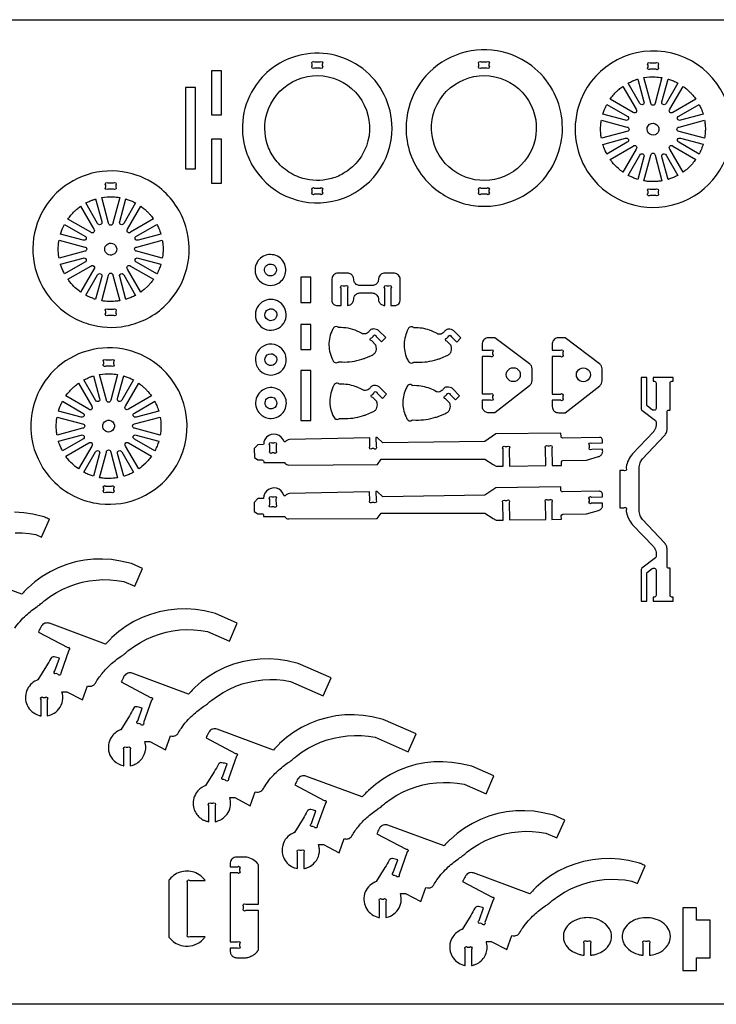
# Model space of a CAD drawing. Extents: x -397 to 474, y -267 to 204.
# Tile 2 of 3: x -207 to 127, y -267 to 204. Entities that reach past the tile are written whole.
import ezdxf

# ---------------------------------------------------------------- set-up
doc = ezdxf.new("R2010")
doc.units = 0
doc.header["$MEASUREMENT"] = 0
doc.layers.get('0').update_dxf_attribs({"linetype": 'CONTINUOUS'})
doc.layers.add('SECTIONCUTEDGES', color=18, linetype='CONTINUOUS')

msp = doc.modelspace()

# ---------------------------------------------------------------- linework, layer by layer
msp.add_lwpolyline([(473.55, -267.46), (-396.54, -267.46), (-396.54, 204.18), (473.55, 204.18)], close=True)
at = {"layer": 'SECTIONCUTEDGES'}
for points in [[(-10.99, 126.34, 0.070963), (-2.72, 119.86, 0.069817), (7.18, 115.86, 0.034745), (12, 115.01, 0.061427), (21.33, 115.18, 0.222532), (47.89, 132.51, 0.429696), (34.07, 185.14, 0.275209), (-4.21, 183.8, 0.274744), (-21.32, 149.48, 0.086691), (-18.18, 137.03, 0.086412)], [(66.66, 129.82, 0.325322), (108.58, 116.07, 0.325497), (134.54, 151.72, 0.371858), (102.54, 188.79, 0.371962), (61.19, 162.56, 0.115164), (60.1, 145.54, 0.115322)], [(-94.04, 132.7, 0.331784), (-53.78, 117.9, 0.331988), (-28.14, 152.27, 0.233331), (-42.18, 180.72, 0.233148), (-73.32, 186.89, 0.174605), (-93.24, 173.03, 0.237892), (-98.07, 141.07, 0.032676), (-96.33, 136.76, 0.03255)], [(-62.64, 181), (-65.3, 181, -1), (-66.36, 182.06), (-66.36, 182.94, -1), (-65.3, 184), (-62.64, 184, -1), (-61.58, 182.94), (-61.58, 182.06, -1)], [(14.58, 184), (17.24, 184, -1), (18.3, 182.94), (18.3, 182.06, -1), (17.24, 181), (14.58, 181, -1), (13.52, 182.06), (13.52, 182.94, -1)], [(95.6, 183.44), (98.26, 183.44, -1), (99.32, 182.38), (99.32, 181.5, -1), (98.26, 180.44), (95.6, 180.44, -1), (94.54, 181.5), (94.54, 182.38, -1)], [(-84.46, 137.74, -0.080134), (-87.94, 144.68, -0.146264), (-88.14, 159.14, -0.425215), (-56.24, 176.15, -0.425051), (-40.42, 143.64, -0.087626), (-44.75, 136.17, -0.085811), (-51.5, 130.49, -0.071707), (-57.92, 127.89, -0.130273), (-70.87, 128.12, -0.084944), (-78.4, 131.72, -0.082952)], [(-5.58, 139.25, -0.428721), (3.91, 174.33, -0.428259), (38.51, 163.15, -0.400307), (27.87, 130.21, -0.399853)], [(89.68, 175.75), (92.59, 164.87, -1), (90.65, 164.07), (85.02, 173.81, -0.012176), (87.13, 174.81, -0.019565), (88.48, 175.35, -0.009363), (89.08, 175.55, 0.003121)], [(101.21, 176.44), (97.93, 164.18, -1), (95.88, 164.18), (92.6, 176.43, -0.057699), (97.98, 176.77, -0.024823)], [(108.8, 173.83), (103.17, 164.07, -1), (101.22, 164.87), (104.14, 175.76, 0.006199), (104.25, 175.73, -0.0186), (104.37, 175.7), (106.69, 174.85, -0.018388), (107.75, 174.36, 0.006129)], [(82.47, 172.24), (88.81, 161.25, -1), (87.36, 159.8), (76.38, 166.14, -0.014778), (77.85, 168.02, -0.028539), (79.57, 169.86, -0.018438), (80.64, 170.81, -0.011345)], [(117.44, 166.15), (106.45, 159.8, -1), (105, 161.25), (111.35, 172.24, 0.006303), (112.13, 171.67, -0.01891), (112.9, 171.09, -0.017187), (113.82, 170.28, -0.012321), (115.03, 169.07, -0.018926), (116.03, 167.95, -0.012469)], [(74.8, 163.59), (84.55, 157.96, -1), (83.74, 156.02), (72.87, 158.93, -0.012918), (73.54, 160.87, -0.018758), (74.09, 162.17, -0.010898), (74.44, 162.88, 0.003632)], [(120.95, 158.94), (110.07, 156.02, -1), (109.27, 157.97), (119.01, 163.59, -0.026072), (119.98, 161.57, -0.02074)], [(72.18, 156.01), (84.43, 152.73, -1), (84.43, 150.68), (72.18, 147.4, 0.006429), (72.03, 148.28, -0.01929), (71.91, 149.17), (71.78, 151.71), (71.91, 154.24, -0.018896), (72.03, 155.13, 0.006298)], [(121.64, 147.4), (109.38, 150.68, -1), (109.38, 152.73), (121.63, 156.01, -0.005477), (121.87, 154.15, -0.027167), (122.01, 151.84, -0.022163), (121.93, 149.91, -0.016966)], [(98, 149.07, -0.761731), (94.62, 153.41, -0.761062), (99.75, 151.41, -0.135678), (99.2, 150, -0.135247)], [(72.85, 144.47), (83.74, 147.39, -1), (84.55, 145.45), (74.8, 139.82, -0.020623), (73.36, 143.01, -0.019978), (72.91, 144.25, -0.019766), (72.88, 144.36, 0.006588)], [(119.02, 139.82), (109.27, 145.45, -1), (110.07, 147.39), (120.94, 144.48, -0.023422), (120.11, 142.15, -0.022486)], [(76.38, 137.27), (87.36, 143.61, -1), (88.81, 142.16), (82.47, 131.18, -0.019294), (80.38, 132.83, -0.045903), (77.35, 135.97, -0.008546), (76.89, 136.56, -0.007227)], [(111.35, 131.17), (105, 142.16, -1), (106.45, 143.61), (117.44, 137.27, -0.014529), (115.81, 135.19, -0.022653), (114.67, 133.94), (112.9, 132.33, -0.018394), (112.13, 131.74, 0.006131)], [(85.02, 129.6), (90.65, 139.35, -1), (92.59, 138.54), (89.68, 127.67, -0.012234), (87.81, 128.32, -0.017991), (86.56, 128.84, -0.010478), (85.79, 129.21, 0.003492)], [(92.6, 126.98), (95.88, 139.23, -1), (97.93, 139.23), (101.21, 126.98, -0.013089), (99.02, 126.71, -0.036535), (95.66, 126.63, -0.015577), (94.3, 126.74, -0.012352)], [(104.14, 127.65), (101.22, 138.54, -1), (103.17, 139.35), (108.8, 129.59, 0.006248), (107.75, 129.06, -0.018746), (106.69, 128.56), (104.37, 127.71, -0.018599), (104.25, 127.68, 0.006199)], [(-182.33, 62.3, 0.063566), (-173.44, 58.37, 0.120276), (-155.69, 57.48, 0.147825), (-136.54, 67.52, 0.278823), (-126.91, 105.11, 0.15407), (-139.62, 123.75, 0.113627), (-154.8, 130.89, 0.268788), (-190.61, 119.36, 0.26905), (-198.39, 82.58, 0.085445), (-192.5, 71.48, 0.083649), (-183.07, 62.77, 0.004404), (-182.7, 62.53, 0.004421)], [(-161.59, 123), (-164.25, 123, -1), (-165.31, 124.06), (-165.31, 124.94, -1), (-164.25, 126), (-161.59, 126, -1), (-160.53, 124.94), (-160.53, 124.06, -1)], [(-65.3, 123.53), (-62.64, 123.53, -1), (-61.58, 122.47), (-61.58, 121.59, -1), (-62.64, 120.53), (-65.3, 120.53, -1), (-66.36, 121.59), (-66.36, 122.47, -1)], [(14.58, 123.53), (17.24, 123.53, -1), (18.3, 122.47), (18.3, 121.59, -1), (17.24, 120.53), (14.58, 120.53, -1), (13.52, 121.59), (13.52, 122.47, -1)], [(98.26, 119.97), (95.6, 119.97, -1), (94.54, 121.03), (94.54, 121.91, -1), (95.6, 122.97), (98.26, 122.97, -1), (99.32, 121.91), (99.32, 121.03, -1)], [(-170.17, 118.3), (-167.26, 107.43, -1), (-169.2, 106.63), (-174.83, 116.37, -0.012176), (-172.72, 117.37, -0.019565), (-171.37, 117.91, -0.009363), (-170.77, 118.11, 0.003121)], [(-158.64, 118.99), (-161.92, 106.74, -1), (-163.97, 106.74), (-167.25, 118.99, -0.057699), (-161.88, 119.33, -0.024823)], [(-151.05, 116.39), (-156.69, 106.63, -1), (-158.63, 107.43), (-155.71, 118.32, 0.006199), (-155.6, 118.29, -0.0186), (-155.49, 118.26), (-153.16, 117.41, -0.018388), (-152.1, 116.91, 0.006129)], [(-177.39, 114.8), (-171.04, 103.81, -1), (-172.49, 102.36), (-183.47, 108.7, -0.014778), (-182, 110.58, -0.028539), (-180.28, 112.42, -0.018438), (-179.21, 113.37, -0.011345)], [(-142.41, 108.71), (-153.4, 102.36, -1), (-154.85, 103.81), (-148.51, 114.79, 0.006303), (-147.72, 114.23, -0.01891), (-146.96, 113.64, -0.017187), (-146.03, 112.83, -0.012321), (-144.82, 111.63, -0.018926), (-143.82, 110.5, -0.012469)], [(-185.05, 106.15), (-175.31, 100.52, -1), (-176.11, 98.58), (-186.98, 101.49, -0.012918), (-186.31, 103.43, -0.018758), (-185.76, 104.73, -0.010898), (-185.41, 105.44, 0.003632)], [(-138.91, 101.49), (-149.78, 98.58, -1), (-150.58, 100.52), (-140.84, 106.15, -0.026072), (-139.88, 104.13, -0.02074)], [(-187.67, 98.57), (-175.42, 95.29, -1), (-175.42, 93.24), (-187.67, 89.96, 0.006429), (-187.82, 90.84, -0.01929), (-187.94, 91.73), (-188.07, 94.26), (-187.94, 96.8, -0.018896), (-187.82, 97.69, 0.006298)], [(-161.85, 91.63, -0.520017), (-165.8, 94.13, -0.519794), (-162.1, 96.99, -0.315968), (-160.09, 94.4, -0.315775)], [(-138.21, 89.96), (-150.47, 93.24, -1), (-150.47, 95.29), (-138.22, 98.57, -0.005477), (-137.98, 96.71, -0.027167), (-137.85, 94.4, -0.022163), (-137.92, 92.47, -0.016966)], [(-187, 87.03), (-176.11, 89.95, -1), (-175.31, 88.01), (-185.05, 82.38, -0.020623), (-186.5, 85.57, -0.019978), (-186.94, 86.81, -0.019766), (-186.97, 86.92, 0.006588)], [(-140.84, 82.38), (-150.58, 88.01, -1), (-149.78, 89.95), (-138.91, 87.04, -0.023422), (-139.75, 84.69, -0.022807)], [(-91.62, 79.06, 0.155406), (-87.68, 77.02, 0.152514), (-83.2, 77.63, 0.115137), (-80.66, 79.63, 0.20973), (-79.11, 85.4, 0.510659), (-89.74, 90.88, 0.510196)], [(-183.48, 79.82), (-172.49, 86.17, -1), (-171.04, 84.72), (-177.38, 73.73, -0.024397), (-179.94, 75.81, -0.042082), (-182.51, 78.53, -0.010889), (-183, 79.17, 0.00363)], [(-148.5, 73.73), (-154.85, 84.72, -1), (-153.4, 86.17), (-142.42, 79.83, -0.014529), (-144.04, 77.75, -0.022653), (-145.18, 76.5), (-146.96, 74.88, -0.018394), (-147.72, 74.3, 0.006131)], [(-88.83, 82.81, -0.493086), (-87.15, 87, -0.496276), (-83.57, 84.28, -0.270598), (-85, 81.82, -0.267947), (-87.87, 81.85, -0.063066), (-88.41, 82.27, -0.063066)], [(-174.83, 72.15), (-169.2, 81.9, -1), (-167.26, 81.1), (-170.17, 70.23, -0.012234), (-172.05, 70.88, -0.017991), (-173.29, 71.4, -0.010478), (-174.06, 71.77, 0.003492)], [(-167.25, 69.53), (-163.97, 81.79, -1), (-161.92, 81.79), (-158.64, 69.54, -0.013089), (-160.83, 69.27, -0.036535), (-164.19, 69.19, -0.015577), (-165.55, 69.3, -0.012352)], [(-155.71, 70.21), (-158.63, 81.1, -1), (-156.69, 81.9), (-151.05, 72.14, 0.006248), (-152.1, 71.62, -0.018746), (-153.16, 71.12), (-155.49, 70.27, -0.018599), (-155.6, 70.24, 0.006199)], [(-52.56, 67.3), (-52.56, 75.6, -1), (-51.5, 76.66), (-50.55, 76.66, -1), (-49.49, 75.6), (-49.49, 67.3, 0.052408), (-48.62, 67.45, 0.128325), (-47.38, 68.18, 0.197605), (-46.52, 70.25, -0.097222), (-46.28, 71.43, -0.148336), (-45.21, 72.73, -0.139985), (-43.52, 73.28), (-37.62, 73.28, -0.145828), (-35.88, 72.7, -0.209993), (-34.65, 70.68, -0.026239), (-34.61, 70.14, 0.09194), (-34.4, 69.15, 0.131652), (-33.46, 67.92, 0.131653), (-32.03, 67.33, 0.024549), (-31.84, 67.31, -0.008181), (-31.64, 67.3), (-31.64, 75.6, -1), (-30.58, 76.66), (-29.7, 76.66, -1), (-28.64, 75.6), (-28.64, 67.3, -0.00462), (-26.75, 67.29, 0.14671), (-25.3, 67.71, 0.128813), (-24.55, 68.52, 0.116385), (-24.24, 69.69), (-24.24, 79.8, 0.17911), (-25.05, 81.82, 0.186027), (-26.92, 82.77, 0.012625), (-27.03, 82.78, 0.006307), (-27.23, 82.79), (-31.64, 82.79, 0.145828), (-33.38, 82.21, 0.209993), (-34.6, 80.19, 0.026239), (-34.65, 79.65, -0.09194), (-34.86, 78.66, -0.148336), (-35.92, 77.36, -0.139985), (-37.62, 76.81), (-43.52, 76.81, -0.145828), (-45.26, 77.39, -0.209993), (-46.48, 79.41, -0.026239), (-46.52, 79.95, 0.09194), (-46.73, 80.94, 0.148336), (-47.8, 82.24, 0.139985), (-49.49, 82.79), (-53.98, 82.79, 0.17911), (-56, 81.98, 0.186027), (-56.95, 80.11, 0.012625), (-56.96, 80, 0.006307), (-56.96, 79.8), (-56.96, 69.69, 0.17911), (-56.32, 68.08, 0.185411), (-54.82, 67.31, 0.029365), (-54.37, 67.29, -0.004893)], [(-91.18, 57.35, 0.32468), (-82.56, 56.4, 0.324261), (-78.98, 64.31, 0.315456), (-85.12, 70.12, 0.314906), (-92.7, 66.34, 0.16802), (-93.49, 61.59, 0.16772)], [(-160.53, 64.47), (-160.53, 63.59, -1), (-161.59, 62.53), (-164.25, 62.53, -1), (-165.31, 63.59), (-165.31, 64.47, -1), (-164.25, 65.53), (-161.59, 65.53, -1)], [(-88.4, 61.01, -0.342692), (-88.54, 64.41, -0.167354), (-86.92, 65.57, -0.066194), (-86.35, 65.66, -0.053141), (-85.63, 65.6, -0.194534), (-83.91, 64.49, -0.255691), (-83.59, 61.71, -0.265791), (-85.77, 60.01, -0.258961)], [(-35.93, 48.35), (-37.85, 50.29, -1), (-37.85, 51.79), (-37.22, 52.41, -1), (-35.72, 52.4), (-33.2, 49.86), (-31.16, 51.88), (-34.56, 55.31, 0.061834), (-35.06, 55.61, 0.071753), (-36.42, 56, 0.070796), (-37.47, 56, 0.180454), (-38.92, 55.2, 0.028701), (-39.26, 54.74, -0.064537), (-39.64, 54.31, -0.217452), (-41.86, 53.65, -0.017845), (-42.13, 53.7, -0.040508), (-42.25, 53.74, -0.048621), (-42.55, 53.89, 0.025713), (-43.74, 54.56, 0.05669), (-48.03, 56.13, 0.056735), (-52.55, 56.69), (-53.71, 56.67, -0.12534), (-53.82, 56.74, 0.109514), (-54.25, 57.06, 0.209609), (-55.56, 57.08, 0.125437), (-56.1, 56.67, 0.040174), (-56.2, 56.5, 0.008606), (-56.63, 55.71, 0.123368), (-58.36, 48.27, 0.12115), (-56.37, 40.77, 0.018916), (-56.17, 40.42, 0.113433), (-55.83, 40.09, 0.1368), (-54.91, 39.83, 0.136799), (-53.98, 40.09, 0.077822), (-53.85, 40.2, -0.14103), (-53.71, 40.29), (-52.11, 40.21, 0.039745), (-47.24, 40.49, 0.041404), (-42.67, 41.51, 0.004978), (-41.66, 41.84, 0.009757), (-41.15, 42.02), (-38.29, 43.23, 0.025645), (-37.18, 43.82, 0.123538), (-36.07, 44.94, 0.094777), (-35.64, 46.12, 0.094759), (-35.68, 47.38, 0.002266), (-35.85, 48.16, 0.072469)], [(0.11, 48.22), (-1.81, 50.17, -1), (-1.81, 51.67), (-1.18, 52.29, -1), (0.32, 52.28), (2.84, 49.73), (4.88, 51.75), (1.47, 55.19, 0.061834), (0.98, 55.49, 0.071753), (-0.38, 55.88, 0.070796), (-1.43, 55.87, 0.180454), (-2.88, 55.07, 0.028701), (-3.22, 54.62, -0.064537), (-3.6, 54.19, -0.217452), (-5.82, 53.53, -0.101565), (-6.54, 53.78, 0.041153), (-9.26, 55.13, 0.046108), (-12.82, 56.18, 0.046145), (-16.51, 56.56), (-17.67, 56.54, -0.125395), (-17.81, 56.64, 0.143049), (-18.37, 57, 0.126432), (-19.2, 57.03, 0.126548), (-19.94, 56.66, 0.084828), (-20.17, 56.38, 0.021693), (-20.83, 55.09, 0.112451), (-22.32, 48.01, 0.11463), (-20.59, 41.12, 0.017441), (-20.15, 40.32, 0.121465), (-19.79, 39.97, 0.1368), (-18.87, 39.71, 0.136799), (-17.94, 39.97, 0.077822), (-17.82, 40.07, -0.14103), (-17.67, 40.17), (-16.08, 40.09, 0.039745), (-11.3, 40.36, 0.039745), (-6.63, 41.39, 0.006634), (-5.72, 41.68, 0.009757), (-5.11, 41.9), (-2.25, 43.1, 0.025645), (-1.14, 43.7, 0.123538), (-0.03, 44.81, 0.094777), (0.39, 45.97, 0.090384), (0.36, 47.26, 0.012931), (0.18, 48.07, 0.06611)], [(-91.42, 36.13, 0.908245), (-80.07, 45.48, 0.907727), (-93.01, 38.48, 0.048368), (-92.33, 37.23, 0.048083)], [(15.05, 45.86), (19.01, 45.86, -1), (20.07, 44.8), (20.07, 43.92, -1), (19.01, 42.86), (15.05, 42.86), (15.05, 24.93), (19.01, 24.93, -1), (20.07, 23.87), (20.07, 22.99, -1), (19.01, 21.93), (15.05, 21.93, 0.001297), (15.06, 18.89, 0.098998), (15.28, 17.79, 0.147443), (16.36, 16.49, 0.140954), (18.04, 15.96), (21.17, 15.96), (37.8, 28.93, 0.106822), (38.63, 29.98, 0.106822), (38.95, 31.29), (38.95, 37, 0.109057), (38.62, 38.32, 0.109056), (37.76, 39.39), (21.17, 51.82), (18.04, 51.82, 0.17911), (16.01, 51.01, 0.186027), (15.06, 49.14, 0.027942), (15.03, 48.48, -0.002697)], [(48.63, 45.8), (52.59, 45.8, -1), (53.65, 44.74), (53.65, 43.86, -1), (52.59, 42.8), (48.63, 42.8), (48.63, 24.87), (52.59, 24.87, -1), (53.65, 23.81), (53.65, 22.94, -1), (52.59, 21.87), (48.63, 21.87, 0.001297), (48.64, 18.84, 0.098998), (48.86, 17.74, 0.147443), (49.94, 16.44, 0.140954), (51.62, 15.91), (54.75, 15.91), (71.38, 28.87, 0.106822), (72.21, 29.93, 0.106822), (72.53, 31.23), (72.53, 36.94, 0.109057), (72.2, 38.27, 0.109056), (71.34, 39.33), (54.75, 51.77), (51.62, 51.77, 0.17911), (49.59, 50.96, 0.186027), (48.64, 49.08, 0.027942), (48.61, 48.43, -0.002697)], [(-190.83, -16.42, 0.086412), (-180.45, -24.05, 0.086691), (-168.15, -27.7, 0.274319), (-133.2, -12.11, 0.379188), (-138.63, 37.28, 0.257222), (-173.81, 45.63, 0.257249), (-199.66, 20.35, 0.132982), (-200.22, 0.77, 0.132968)], [(-89.04, 41.2, -0.32992), (-87.16, 44.02, -0.330155), (-83.93, 43.05, -0.311912), (-83.81, 39.86, -0.306946), (-86.78, 38.57, -0.144672), (-88.16, 39.28, -0.191691)], [(-165.26, 41.24), (-162.6, 41.24, -1), (-161.54, 40.18), (-161.54, 39.3, -1), (-162.6, 38.24), (-165.26, 38.24, -1), (-166.32, 39.3), (-166.32, 40.18, -1)], [(-171.18, 33.54), (-168.26, 22.67, -1), (-170.21, 21.86), (-175.83, 31.61, -0.012176), (-173.72, 32.61, -0.019565), (-172.37, 33.15, -0.009363), (-171.78, 33.35, 0.003121)], [(-159.64, 34.23), (-162.92, 21.98, -1), (-164.97, 21.98), (-168.25, 34.23, -0.057699), (-162.88, 34.57, -0.024823)], [(-152.05, 31.63), (-157.69, 21.87, -1), (-159.63, 22.67), (-156.72, 33.56, 0.006199), (-156.6, 33.53, -0.0186), (-156.49, 33.5), (-154.16, 32.65, -0.018388), (-153.1, 32.15, 0.006129)], [(-178.39, 30.04), (-172.04, 19.05, -1), (-173.49, 17.6), (-184.48, 23.94, -0.014778), (-183, 25.82, -0.028539), (-181.28, 27.66, -0.018438), (-180.21, 28.61, -0.011345)], [(-143.41, 23.95), (-154.4, 17.6, -1), (-155.85, 19.05), (-149.51, 30.03, 0.006303), (-148.73, 29.47, -0.01891), (-147.96, 28.88, -0.017187), (-147.04, 28.07, -0.012321), (-145.82, 26.87, -0.018926), (-144.82, 25.74, -0.012469)], [(-35.48, 21.24), (-37.41, 23.19, -1), (-37.4, 24.69), (-36.78, 25.31, -1), (-35.28, 25.3), (-32.76, 22.75), (-30.72, 24.77), (-34.12, 28.21, 0.061834), (-34.62, 28.51, 0.071753), (-35.98, 28.9, 0.070796), (-37.02, 28.89, 0.180454), (-38.47, 28.09, 0.028701), (-38.82, 27.64, -0.064537), (-39.2, 27.21, -0.217452), (-41.42, 26.55, -0.101565), (-42.13, 26.8, 0.041153), (-44.85, 28.15, 0.046108), (-48.42, 29.21, 0.046145), (-52.11, 29.58), (-53.27, 29.56, -0.12534), (-53.38, 29.64, 0.109514), (-53.81, 29.96, 0.146598), (-54.69, 30.08, 0.139937), (-55.53, 29.68, 0.084828), (-55.77, 29.4, 0.021693), (-56.43, 28.11, 0.124471), (-57.89, 20.21, 0.096115), (-56.43, 14.63, 0.005797), (-55.9, 13.57, 0.187127), (-55.09, 12.84, 0.113295), (-54.3, 12.74, 0.113567), (-53.54, 12.99, 0.077822), (-53.41, 13.09, -0.14103), (-53.27, 13.19), (-51.67, 13.11, 0.039745), (-46.9, 13.38, 0.039745), (-42.22, 14.41, 0.006634), (-41.32, 14.7, 0.009757), (-40.71, 14.92), (-37.85, 16.12, 0.025645), (-36.73, 16.72, 0.123538), (-35.63, 17.83, 0.094777), (-35.21, 18.99, 0.090384), (-35.23, 20.28, 0.012931), (-35.42, 21.09, 0.06611)], [(-0.51, 20.54), (-2.44, 22.49, -1), (-2.44, 23.99), (-1.81, 24.61, -1), (-0.31, 24.6), (2.21, 22.06), (4.25, 24.08), (0.85, 27.51, 0.061834), (0.35, 27.81, 0.071753), (-1.01, 28.2, 0.070796), (-2.06, 28.19, 0.180454), (-3.51, 27.39, 0.028701), (-3.85, 26.94, -0.064537), (-4.23, 26.51, -0.217452), (-6.45, 25.85, -0.101565), (-7.17, 26.1, 0.041153), (-9.89, 27.46, 0.046108), (-13.45, 28.51, 0.046145), (-17.14, 28.89), (-18.3, 28.86, -0.141443), (-18.44, 28.97, 0.105545), (-18.69, 29.18, 0.153336), (-19.66, 29.38, 0.153374), (-20.57, 28.98, 0.08355), (-20.78, 28.73, 0.02938), (-21.68, 26.92, 0.110293), (-22.96, 20.13, 0.110294), (-21.22, 13.45, 0.017441), (-20.77, 12.64, 0.121465), (-20.42, 12.29, 0.1368), (-19.49, 12.03, 0.136799), (-18.57, 12.29, 0.077822), (-18.44, 12.4, -0.14103), (-18.3, 12.49), (-16.7, 12.41, 0.039745), (-11.93, 12.68, 0.039745), (-7.26, 13.71, 0.006634), (-6.35, 14, 0.009757), (-5.74, 14.22), (-2.88, 15.43, 0.025645), (-1.77, 16.02, 0.123538), (-0.66, 17.14, 0.094777), (-0.24, 18.29, 0.090384), (-0.27, 19.58, 0.012931), (-0.45, 20.39, 0.06611)], [(96.95, -74.3), (106.58, -74.3), (106.58, -72.39), (105.89, -72.39, -0.414214), (105.14, -71.64), (105.14, -58.59), (104.45, -58.59, -0.414214), (103.7, -57.84), (103.7, -57.39, -0.001328), (103.72, -51.45, 0.00959), (103.7, -49.66, 0.08671), (103.34, -47.93, 0.086806), (102.41, -46.42), (91.84, -35.23, -0.09411), (90.74, -33.31, -0.083078), (90.32, -30.85, -0.000752), (90.31, -20.72, -0.000752), (90.32, -10.59, -0.083078), (90.74, -8.13, -0.09411), (91.84, -6.22), (102.41, 4.97, 0.086806), (103.34, 6.48, 0.08671), (103.7, 8.22, 0.00959), (103.72, 10.01, -0.001329), (103.7, 15.95), (103.7, 16.4, -0.414214), (104.45, 17.15), (105.14, 17.15), (105.14, 30.2, -0.414214), (105.89, 30.95), (106.58, 30.95), (106.58, 32.86), (96.95, 32.86), (96.95, 30.95), (97.64, 30.95, -0.414214), (98.39, 30.2), (98.39, 17.9, -0.414214), (97.64, 17.15), (96.98, 17.15, -0.164223), (96.53, 17.3), (94.24, 19.05, -0.234068), (93.95, 19.64), (93.95, 32.86), (91.29, 32.86), (91.29, 17.7, 0.235486), (91.59, 17.1), (98.09, 12.2, -0.235486), (98.39, 11.6), (98.39, 10.08, -0.071048), (98.12, 8.53, -0.078973), (97.47, 7.26, -0.015763), (97.35, 7.1, -0.007881), (97.09, 6.8), (87.17, -3.71, 0.07388), (85.11, -6.76, 0.076866), (84.1, -10.14, 0.023417), (84.02, -10.55), (84.02, -10.69, -1), (82.96, -11.76), (81.07, -11.76), (81.07, -29.69), (82.96, -29.69, -1), (84.02, -30.75), (84.02, -30.89, 0.037161), (84.21, -31.95, 0.069854), (85.26, -34.98, 0.066871), (87.17, -37.73), (97.09, -48.24, -0.071048), (97.98, -49.59, -0.08294), (98.36, -50.92, -0.011822), (98.38, -51.16, -0.007881), (98.39, -51.52), (98.39, -53.04, -0.235486), (98.09, -53.64), (91.59, -58.54, 0.235486), (91.29, -59.14), (91.29, -74.3), (93.95, -74.3), (93.95, -61.08, -0.234068), (94.24, -60.49), (96.53, -58.75, -0.164223), (96.98, -58.59), (97.64, -58.59, -0.414214), (98.39, -59.34), (98.39, -71.64, -0.414214), (97.64, -72.39), (96.95, -72.39)], [(-88.7, 13.62, 0.094401), (-86.09, 13.16, 0.170768), (-81.46, 14.86, 0.464229), (-81.33, 26.14, 0.464136), (-92.47, 24.39, 0.259519), (-92.74, 17.26, 0.186569)], [(-186.06, 21.39), (-176.31, 15.76, -1), (-177.11, 13.82), (-187.98, 16.73, -0.012918), (-187.31, 18.66, -0.018758), (-186.77, 19.97, -0.010898), (-186.42, 20.68, 0.003632)], [(-139.91, 16.73), (-150.78, 13.82, -1), (-151.59, 15.76), (-141.84, 21.39, -0.026072), (-140.88, 19.37, -0.02074)], [(-85.18, 17.89, -0.43575), (-88.9, 19.78, -0.436868), (-86.74, 23.34, -0.391916), (-83.43, 21.33, -0.393)], [(-188.68, 13.81), (-176.42, 10.53, -1), (-176.42, 8.48), (-188.67, 5.2, 0.006429), (-188.82, 6.08, -0.01929), (-188.95, 6.97), (-189.07, 9.5), (-188.95, 12.04, -0.018896), (-188.82, 12.93, 0.006298)], [(-166.79, 9.21, -0.704491), (-161.94, 11.51, -0.705318), (-164.24, 6.66, -0.172802), (-165.97, 7.49, -0.173371)], [(-139.22, 5.2), (-151.47, 8.48, -1), (-151.47, 10.53), (-139.22, 13.81, -0.035509), (-138.86, 9.86, -0.037792), (-139.07, 6.14, -0.007975), (-139.14, 5.67, 0.002658)], [(-188, 2.27), (-177.11, 5.19, -1), (-176.31, 3.24), (-186.05, -2.38, -0.020623), (-187.5, 0.81, -0.019978), (-187.94, 2.05, -0.019766), (-187.97, 2.16, 0.006588)], [(-141.84, -2.38), (-151.59, 3.25, -1), (-150.78, 5.19), (-139.91, 2.28, -0.023422), (-140.75, -0.07, -0.022807)], [(-92.44, -6.73), (-90.37, -6.71, -0.414214), (-89.62, -7.46), (-89.61, -7.97), (-79.63, -7.9, -0.179261), (-79.54, -8, 0.072339), (-79.43, -8.2, 0.106772), (-78.62, -8.87, 0.104923), (-77.59, -9.16), (-35.14, -8.87), (-33.38, -6.33), (16.38, -6.33), (20.32, -8.89), (21.77, -9.71), (25.16, -9.68), (25.05, -1.37, -1), (26.1, -0.3), (26.98, -0.29, -1), (28.05, -1.34), (28.16, -9.64), (45.54, -9.43), (45.42, -1.09, -1), (46.47, -0.02), (47.35, 0, -1), (48.42, -1.05), (48.54, -9.4), (53.04, -9.33), (53.02, -7.69, -0.414143), (53.75, -6.92), (65.08, -6.74), (70.8, -5.11, 0.116099), (72.02, -4.41, 0.123161), (72.73, -3.29, 0.093814), (72.81, -2.69, -0.008595), (72.78, -1.57), (67.54, -1.65, -1), (66.46, -0.61), (66.45, 0.27, -1), (67.49, 1.35), (72.75, 1.43, 0.008792), (72.68, 2.91, 0.293453), (71.88, 4, 0.051082), (71.66, 4.06, 0.039322), (71.36, 4.09), (53.61, 3.8, -0.414353), (52.85, 4.54), (52.82, 6.18), (21.61, 5.72), (16.35, 2.2), (-32.58, 1.48), (-35.29, 3.99, 0.116141), (-35.4, 4, -0.019273), (-35.83, 3.98), (-35.78, -0.21, -1), (-36.83, -1.29), (-37.71, -1.3, -1), (-38.78, -0.25), (-38.83, 3.91), (-77.31, 3.01, 0.129415), (-78.55, 2.61, 0.061161), (-79.13, 2.13, -0.183348), (-79.55, 1.93, -0.251847), (-79.87, 2.07), (-80.39, 3.26), (-81.2, 4.28), (-82.25, 5.06), (-83.46, 5.54), (-84.75, 5.69), (-86.04, 5.51), (-87.24, 4.99), (-88.26, 4.18), (-89.04, 3.13), (-89.52, 1.92, 0.044207), (-89.59, 1.47, -0.011454), (-89.67, 0.63), (-92.49, 0.59), (-94.15, -1.26), (-94.12, -5.56)], [(-184.48, -4.94), (-173.49, 1.41, -1), (-172.04, -0.04), (-178.38, -11.03, -0.019294), (-180.47, -9.37, -0.045903), (-183.51, -6.23, -0.008546), (-183.96, -5.65, -0.007227)], [(-149.51, -11.03), (-155.85, -0.04, -1), (-154.4, 1.41), (-143.42, -4.93, -0.014529), (-145.04, -7.01, -0.022653), (-146.18, -8.26), (-147.96, -9.88, -0.018394), (-148.72, -10.46, 0.006131)], [(-85.66, 1.42), (-84.78, 1.42, -1), (-83.72, 0.37), (-83.7, -2.29, -1), (-84.75, -3.36), (-85.63, -3.36, -1), (-86.7, -2.31), (-86.72, 0.35, -1)], [(-175.83, -12.61), (-170.2, -2.86, -1), (-168.26, -3.66), (-171.17, -14.53, -0.012234), (-173.05, -13.88, -0.017991), (-174.29, -13.36, -0.010478), (-175.07, -12.99, 0.003492)], [(-168.25, -15.23), (-164.97, -2.97, -1), (-162.92, -2.97), (-159.64, -15.22, -0.013089), (-161.83, -15.49, -0.036535), (-165.2, -15.57, -0.015577), (-166.55, -15.46, -0.012352)], [(-156.71, -14.55), (-159.63, -3.66, -1), (-157.69, -2.86), (-152.05, -12.62, 0.006248), (-153.1, -13.14, -0.018746), (-154.16, -13.64), (-156.49, -14.49, -0.018599), (-156.6, -14.52, 0.006199)], [(-166.32, -21.17), (-166.32, -20.29, -1), (-165.26, -19.23), (-162.6, -19.23, -1), (-161.54, -20.29), (-161.54, -21.17, -1), (-162.6, -22.23), (-165.26, -22.23, -1)], [(-92.47, -32.54), (-90.4, -32.53, -0.414214), (-89.65, -33.27), (-89.65, -33.79), (-79.66, -33.72, -0.179261), (-79.58, -33.81, 0.072339), (-79.46, -34.01, 0.106772), (-78.65, -34.68, 0.104923), (-77.62, -34.97), (-35.18, -34.68), (-33.42, -32.14), (16.35, -32.14), (20.28, -34.7), (21.74, -35.52), (25.12, -35.5), (25.02, -27.19, -1), (26.07, -26.11), (26.94, -26.1, -1), (28.02, -27.15), (28.12, -35.46), (45.51, -35.24), (45.39, -26.91, -1), (46.44, -25.83), (47.32, -25.82, -1), (48.39, -26.86), (48.51, -35.21), (53.01, -35.14), (52.98, -33.5, -0.414143), (53.72, -32.74), (65.04, -32.56), (70.77, -30.93, 0.116099), (71.98, -30.22, 0.123161), (72.7, -29.11, 0.093814), (72.78, -28.51, -0.008595), (72.74, -27.38), (67.5, -27.47, -1), (66.43, -26.42), (66.41, -25.54, -1), (67.46, -24.47), (72.71, -24.38, 0.008792), (72.65, -22.9, 0.293453), (71.84, -21.81, 0.051082), (71.62, -21.75, 0.039322), (71.32, -21.73), (53.58, -22.01, -0.414353), (52.81, -21.28), (52.79, -19.64), (21.58, -20.1), (16.32, -23.61), (-32.61, -24.34), (-35.32, -21.83, 0.116141), (-35.43, -21.81, -0.019273), (-35.87, -21.84), (-35.81, -26.03, -1), (-36.86, -27.1), (-37.74, -27.11, -1), (-38.81, -26.07), (-38.87, -21.91), (-77.34, -22.8, 0.129415), (-78.58, -23.2, 0.061161), (-79.16, -23.68, -0.183348), (-79.58, -23.89, -0.251847), (-79.91, -23.75), (-80.42, -22.55), (-81.23, -21.53), (-82.28, -20.75), (-83.49, -20.27), (-84.79, -20.12), (-86.07, -20.31), (-87.27, -20.83), (-88.29, -21.63), (-89.07, -22.68), (-89.55, -23.89, 0.044207), (-89.62, -24.34, -0.011454), (-89.7, -25.19), (-92.52, -25.23), (-94.18, -27.08), (-94.15, -31.37)], [(-85.7, -24.4), (-84.82, -24.39, -1), (-83.75, -25.44), (-83.73, -28.1, -1), (-84.78, -29.17), (-85.66, -29.18, -1), (-86.73, -28.12), (-86.75, -25.47, -1)], [(-196.32, -129.3), (-196.32, -121.52, -1), (-195.26, -120.46), (-194.38, -120.46, -1), (-193.32, -121.52), (-193.32, -129.3, 0.059141), (-191.04, -128.56, 0.121388), (-187.74, -125.95, 0.121883), (-186.02, -122.07, 0.118656), (-186.29, -117.72), (-183.9, -117.72), (-176.45, -121.65), (-174.06, -114.92, 0.110316), (-172.53, -115.09, 0.121881), (-171.21, -114.6, 0.112814), (-170.25, -113.57, -0.038886), (-167.05, -108.93, -0.039453), (-163.16, -104.83, -0.033728), (-157.95, -100.76, -0.013715), (-157.37, -100.38, 0.024577), (-156.79, -99.99, 0.026089), (-155.89, -99.25, -0.020061), (-154.24, -97.84), (-151.54, -95.88), (-148.72, -94.12), (-145.77, -92.57), (-142.72, -91.23), (-139.58, -90.11), (-136.37, -89.23), (-133.1, -88.57), (-129.8, -88.15), (-126.47, -87.97), (-123.14, -88.03), (-119.82, -88.33), (-116.54, -88.86), (-106.02, -93.46), (-102.27, -84.89), (-112.79, -80.29), (-118.05, -79.05), (-122.35, -78.38), (-126.69, -78.09), (-131.05, -78.18), (-135.37, -78.64), (-139.65, -79.48), (-143.83, -80.69), (-147.89, -82.25), (-151.8, -84.16), (-155.54, -86.4), (-159.06, -88.96), (-162.35, -91.81, 0.013028), (-162.96, -92.43, -0.002171), (-165.38, -94.94), (-192.32, -84.96, 0.161142), (-194.48, -84.96, 0.167596), (-196.13, -86.22, 0.03262), (-196.45, -86.79, -0.002417), (-197.62, -89.13), (-183.53, -96.57, -1), (-183.02, -97.87), (-186.89, -108.77, -1), (-188.28, -109.4), (-189.1, -109.08, -1), (-189.7, -107.74), (-187.54, -101.62, 0.000984), (-190, -101.03, 0.161021), (-190.92, -101.11, 0.167951), (-191.67, -101.8, -0.009744), (-193.69, -105.33), (-197.83, -112.01, -0.104608), (-197.96, -112.08, 0.035992), (-198.51, -112.29, 0.199431), (-203.22, -117.33, 0.200046), (-202.97, -124.21, 0.109657), (-200.61, -127.31, 0.110065), (-197.17, -129.11, 0.017881), (-196.74, -129.21, -0.00596)], [(-156.62, -153.21), (-156.62, -145.44, -1), (-155.56, -144.37), (-154.68, -144.37, -1), (-153.62, -145.44), (-153.62, -153.21, 0.020963), (-152.31, -152.87, 0.061647), (-150.47, -152.04, 0.157927), (-146.86, -147.86, 0.157202), (-146.39, -142.35, 0.017201), (-146.48, -141.99, -0.005733), (-146.59, -141.63), (-144.19, -141.63), (-136.74, -145.57), (-134.36, -138.84, 0.09929), (-132.92, -139.03, 0.116244), (-131.74, -138.66, 0.12564), (-130.63, -137.56, -0.015905), (-129.05, -135.12, -0.056835), (-123.64, -128.92, -0.035533), (-118.25, -124.67, -0.013715), (-117.66, -124.3, 0.024577), (-117.08, -123.91, 0.026089), (-116.19, -123.16, -0.020061), (-114.54, -121.76), (-111.84, -119.8), (-109.01, -118.04), (-106.07, -116.49), (-103.02, -115.15), (-99.88, -114.03), (-96.67, -113.14), (-93.4, -112.49), (-90.1, -112.07), (-86.77, -111.89), (-83.44, -111.95), (-80.12, -112.24), (-76.83, -112.78), (-61.06, -119.68), (-57.31, -111.1), (-73.08, -104.2), (-78.34, -102.97), (-82.65, -102.3), (-86.99, -102.01), (-91.34, -102.1), (-95.67, -102.56), (-99.94, -103.4), (-104.13, -104.6), (-108.19, -106.17), (-112.1, -108.08), (-115.83, -110.32), (-119.36, -112.88), (-122.65, -115.73, 0.013028), (-123.26, -116.35, -0.002171), (-125.67, -118.86), (-152.62, -108.88, 0.161142), (-154.77, -108.88, 0.167596), (-156.42, -110.14, 0.03262), (-156.75, -110.7, -0.002417), (-157.91, -113.05), (-143.82, -120.49, -1), (-143.32, -121.78), (-147.19, -132.69, -1), (-148.58, -133.32), (-149.39, -132.99, -1), (-150, -131.65), (-147.83, -125.54, 0.000984), (-150.3, -124.95, 0.161021), (-151.21, -125.03, 0.167951), (-151.97, -125.72, -0.009744), (-153.99, -129.24), (-158.13, -135.93, -0.129096), (-158.27, -136, 0.054431), (-158.43, -136.04, 0.156273), (-162.72, -139.65, 0.217069), (-163.7, -146.97, 0.133361), (-161.24, -150.91, 0.130475), (-157.05, -153.13, 0.013414), (-156.83, -153.17, -0.004471)], [(-115.96, -180), (-115.96, -172.22, -1), (-114.9, -171.16), (-114.02, -171.16, -1), (-112.96, -172.22), (-112.96, -180, 0.020963), (-111.65, -179.65, 0.061647), (-109.81, -178.82, 0.206484), (-105.68, -173.01, 0.112398), (-105.73, -169.13, 0.012711), (-105.82, -168.78, -0.004237), (-105.93, -168.42), (-103.53, -168.42), (-96.09, -172.35), (-93.7, -165.62, 0.10429), (-92.24, -165.8, 0.22206), (-90.07, -164.55, 0.018768), (-89.53, -163.7, -0.030198), (-87.28, -160.38, -0.042786), (-83.15, -155.87, -0.036783), (-77.59, -151.46, -0.013715), (-77, -151.08, 0.024577), (-76.42, -150.69, 0.026089), (-75.53, -149.95, -0.020061), (-73.88, -148.55), (-71.18, -146.59), (-68.36, -144.83), (-65.41, -143.27), (-62.36, -141.93), (-59.22, -140.82), (-56.01, -139.93), (-52.74, -139.28), (-49.44, -138.86), (-46.11, -138.68), (-42.78, -138.73), (-39.46, -139.03), (-36.18, -139.56), (-20.4, -146.46), (-16.65, -137.89), (-32.43, -130.99), (-37.69, -129.75), (-41.99, -129.09), (-46.33, -128.8), (-50.68, -128.88), (-55.01, -129.35), (-59.29, -130.19), (-63.47, -131.39), (-67.53, -132.95), (-71.44, -134.86), (-75.18, -137.11), (-78.7, -139.66), (-81.99, -142.52, 0.013028), (-82.6, -143.13, -0.002171), (-85.01, -145.65), (-111.96, -135.67, 0.161142), (-114.12, -135.67, 0.167596), (-115.77, -136.92, 0.03262), (-116.09, -137.49, -0.002417), (-117.26, -139.83), (-103.16, -147.28, -1), (-102.66, -148.57), (-106.53, -159.47, -1), (-107.92, -160.1), (-108.74, -159.78, -1), (-109.34, -158.44), (-107.17, -152.33, 0.000984), (-109.64, -151.74, 0.161021), (-110.56, -151.82, 0.167951), (-111.31, -152.51, -0.009744), (-113.33, -156.03), (-117.47, -162.72, -0.102289), (-117.6, -162.79, 0.030824), (-118.15, -162.99, 0.147127), (-121.94, -166.22, 0.192634), (-123.25, -172.95, 0.079328), (-122.33, -175.48, 0.142426), (-118.76, -179.03, 0.04156), (-117.51, -179.58, 0.035326)], [(-73.39, -202.48), (-73.39, -194.7, -1), (-72.33, -193.64), (-71.45, -193.64, -1), (-70.39, -194.7), (-70.39, -202.48, 0.022698), (-68.92, -202.09, 0.051188), (-67.59, -201.51, 0.11815), (-64.41, -198.57, 0.121325), (-62.97, -194.6, 0.060016), (-63, -192.62, 0.034446), (-63.35, -190.9), (-60.96, -190.9), (-53.51, -194.84), (-51.13, -188.11, 0.110316), (-49.59, -188.27, 0.121881), (-48.28, -187.79, 0.112814), (-47.32, -186.76, -0.038886), (-44.12, -182.12, -0.039453), (-40.22, -178.02, -0.033728), (-35.02, -173.94, -0.013715), (-34.43, -173.56, 0.024577), (-33.85, -173.18, 0.026089), (-32.96, -172.43, -0.020061), (-31.31, -171.03), (-28.61, -169.07), (-25.78, -167.31), (-22.84, -165.75), (-19.79, -164.42), (-16.65, -163.3), (-13.44, -162.41), (-10.17, -161.76), (-6.87, -161.34), (-3.54, -161.16), (-0.21, -161.22), (3.11, -161.51), (6.4, -162.05), (16.91, -166.65), (20.66, -158.07), (10.15, -153.47), (4.89, -152.24), (0.58, -151.57), (-3.76, -151.28), (-8.11, -151.37), (-12.44, -151.83), (-16.71, -152.67), (-20.9, -153.87), (-24.96, -155.44), (-28.87, -157.35), (-32.6, -159.59), (-36.13, -162.15), (-39.41, -165, 0.013028), (-40.03, -165.61, -0.002171), (-42.44, -168.13), (-69.39, -158.15, 0.161142), (-71.54, -158.15, 0.167596), (-73.19, -159.41, 0.03262), (-73.52, -159.97, -0.002417), (-74.68, -162.32), (-60.59, -169.76, -1), (-60.09, -171.05), (-63.96, -181.96, -1), (-65.35, -182.59), (-66.16, -182.26, -1), (-66.77, -180.92), (-64.6, -174.81, 0.000984), (-67.07, -174.22, 0.161021), (-67.98, -174.3, 0.167951), (-68.74, -174.99, -0.009744), (-70.76, -178.51), (-74.9, -185.2, -0.104608), (-75.03, -185.27, 0.035992), (-75.57, -185.47, 0.223397), (-80.51, -191.26, 0.161561), (-80.2, -197.02, 0.100402), (-78.36, -199.85, 0.094867), (-75.43, -201.88, 0.032757), (-74.73, -202.14, 0.017693)], [(-34.16, -225.92), (-34.16, -218.14, -1), (-33.1, -217.08), (-32.23, -217.08, -1), (-31.16, -218.14), (-31.16, -225.92, 0.020963), (-29.85, -225.57, 0.061647), (-28.01, -224.75, 0.220567), (-23.83, -218.52, 0.114184), (-24.13, -214.34), (-21.74, -214.34), (-14.29, -218.27), (-11.9, -211.54, 0.09929), (-10.47, -211.73, 0.116244), (-9.28, -211.37, 0.12564), (-8.17, -210.27, -0.015905), (-6.6, -207.83, -0.056835), (-1.18, -201.63, -0.035533), (4.2, -197.38, -0.013715), (4.79, -197, 0.024577), (5.37, -196.61, 0.026089), (6.27, -195.87, -0.020061), (7.92, -194.47), (10.61, -192.51), (13.44, -190.75), (16.39, -189.19), (19.44, -187.85), (22.58, -186.74), (25.79, -185.85), (29.05, -185.2), (32.36, -184.78), (35.68, -184.6), (39.01, -184.65), (42.33, -184.95), (45.62, -185.48), (50.88, -187.78), (54.63, -179.21), (49.37, -176.91), (44.11, -175.67), (39.81, -175.01), (35.46, -174.72), (31.11, -174.8), (26.78, -175.27), (22.51, -176.11), (18.33, -177.31), (14.26, -178.87), (10.35, -180.78), (6.62, -183.03), (3.1, -185.58), (-0.19, -188.44, 0.013028), (-0.81, -189.05, -0.002171), (-3.22, -191.57), (-30.17, -181.59, 0.161142), (-32.32, -181.59, 0.167596), (-33.97, -182.84, 0.03262), (-34.3, -183.41, -0.002417), (-35.46, -185.75), (-21.37, -193.2, -1), (-20.86, -194.49), (-24.73, -205.39, -1), (-26.13, -206.02), (-26.94, -205.7, -1), (-27.55, -204.36), (-25.38, -198.25, 0.000984), (-27.84, -197.66, 0.161021), (-28.76, -197.74, 0.167951), (-29.52, -198.43, -0.009744), (-31.53, -201.95), (-35.67, -208.64, -0.104608), (-35.8, -208.71, 0.035992), (-36.35, -208.91, 0.217293), (-41.26, -214.53, 0.217842), (-40.22, -221.91, 0.098469), (-37.83, -224.39, 0.095737), (-34.59, -225.84, 0.013414), (-34.38, -225.88, -0.004471)], [(-92.07, -222.55), (-98.25, -222.55, -1), (-99.31, -221.49), (-99.31, -220.62, -1), (-98.25, -219.55), (-92.07, -219.55), (-92.07, -200.78, 0.084752), (-92.14, -200.65, 0.003619), (-92.49, -200.19, 0.092146), (-94.81, -198.14, 0.089566), (-97.79, -197.01, 0.008346), (-98.05, -196.97, 0.018717), (-98.17, -196.96), (-102.65, -196.96, 0.17911), (-104.69, -197.77, 0.186027), (-105.64, -199.66, 0.033765), (-105.67, -200.61, -0.008515), (-105.66, -201.55), (-102.24, -201.55, -1), (-101.18, -202.62), (-101.18, -203.49, -1), (-102.24, -204.55), (-105.66, -204.55), (-105.66, -237.55), (-102.24, -237.55, -1), (-101.18, -238.62), (-101.18, -239.49, -1), (-102.24, -240.55), (-105.66, -240.55, 0.0062), (-105.64, -242.28, 0.14327), (-105.14, -243.82, 0.122636), (-104.09, -244.77, 0.116385), (-102.65, -245.15), (-98.15, -245.15, 0.041427), (-97.22, -244.99, 0.057392), (-95.28, -244.24, 0.053517), (-93.76, -243.23, 0.053288), (-92.49, -241.91, 0.003544), (-92.14, -241.45, 0.084661), (-92.07, -241.32)], [(6.97, -248.88), (6.97, -241.1, -1), (8.03, -240.04), (8.91, -240.04, -1), (9.97, -241.1), (9.97, -248.88, 0.023138), (11.4, -248.5, 0.047803), (12.77, -247.91, 0.163928), (16.64, -243.72, 0.163128), (17.2, -238.01, 0.017201), (17.11, -237.66, -0.005733), (17.01, -237.3), (19.4, -237.3), (26.85, -241.23), (29.23, -234.51, 0.09929), (30.63, -234.69, 0.110758), (31.85, -234.33, 0.133074), (32.97, -233.23, -0.017801), (34.54, -230.79, -0.056835), (39.95, -224.59, -0.035533), (45.34, -220.34, -0.013715), (45.93, -219.96, 0.024577), (46.51, -219.57, 0.026089), (47.4, -218.83, -0.020061), (49.05, -217.43), (51.75, -215.47), (54.58, -213.71), (57.52, -212.15), (60.57, -210.81), (63.71, -209.7), (66.92, -208.81), (70.19, -208.16), (73.49, -207.74), (76.82, -207.56), (80.15, -207.61), (83.47, -207.91), (86.76, -208.45), (89.49, -209.64), (93.24, -201.07, -0.004535), (91.06, -200.09, 0.027218), (90.51, -199.87), (85.25, -198.63), (80.94, -197.97), (76.6, -197.68), (72.25, -197.76), (67.92, -198.23), (63.65, -199.07), (59.46, -200.27), (55.4, -201.83), (51.49, -203.74), (47.76, -205.99), (44.23, -208.54), (40.95, -211.4, 0.013028), (40.33, -212.01, -0.002171), (37.92, -214.53), (10.97, -204.55, 0.161142), (8.82, -204.55, 0.167596), (7.17, -205.8, 0.03262), (6.84, -206.37, -0.002417), (5.68, -208.71), (19.77, -216.16, -1), (20.27, -217.45), (16.4, -228.35, -1), (15.01, -228.99), (14.2, -228.66, -1), (13.59, -227.32), (15.76, -221.21, 0.000984), (13.3, -220.62, 0.161021), (12.38, -220.7, 0.167951), (11.62, -221.39, -0.009744), (9.6, -224.91), (5.46, -231.6, -0.129096), (5.32, -231.66, 0.054431), (5.17, -231.71, 0.148247), (1.03, -235.08, 0.286429), (0.7, -244.52, 0.098121), (3.01, -247.15, 0.098543), (6.13, -248.69, 0.017881), (6.55, -248.79, -0.00596)], [(-117.71, -235.16), (-125.1, -235.16, -1), (-126.16, -234.1), (-126.16, -209.19, -1), (-125.1, -208.13), (-117.71, -208.13, 0.038073), (-119.14, -206.54, 0.086225), (-122.12, -204.55, 0.165526), (-128.89, -203.94, 0.163078), (-134.73, -207.61, -0.003274), (-135.06, -208.01, 0.092926), (-135.12, -208.13), (-135.12, -235.16, 0.085175), (-135.06, -235.28, 0.019014), (-134.3, -236.17, 0.164246), (-128.27, -239.47, 0.225008), (-119.46, -237.06, 0.029293), (-118.67, -236.3, 0.021768)], [(63.99, -243.99), (63.99, -238.28, -1), (65.05, -237.22), (65.93, -237.22, -1), (66.99, -238.28), (66.99, -243.99, 0.027943), (69.24, -243.56, 0.074409), (72.54, -242.19, 0.105275), (75.73, -239.21, 0.255238), (76.5, -232.25, 0.121832), (74.1, -228.97, 0.099242), (69.74, -226.6, 0.118307), (63.03, -226.17, 0.090162), (58.45, -227.84, 0.113409), (55.18, -230.92, 0.265194), (54.67, -238.21, 0.119117), (57.27, -241.39, 0.097373), (61.77, -243.59, 0.01993), (62.5, -243.75, 0.009773)], [(92.21, -243.99), (92.21, -238.28, -1), (93.27, -237.22), (94.15, -237.22, -1), (95.21, -238.28), (95.21, -243.99, 0.098597), (100.63, -242.27, 0.122424), (104, -239.15, 0.107731), (105.17, -236.09, 0.150933), (104.53, -231.83, 0.107046), (102.29, -228.95, 0.088982), (98.48, -226.78, 0.074213), (94.46, -225.99, 0.070501), (90.17, -226.41, 0.135194), (84.52, -229.53, 0.127408), (82.45, -232.96, 0.198024), (83.01, -238.42, 0.122987), (86.1, -241.83, 0.051851), (88.46, -243.07, 0.050286), (91.09, -243.83, 0.014778), (91.65, -243.92, -0.004926)]]:
    msp.add_lwpolyline(points, format="xyb", close=True, dxfattribs=at)
for points in [[(-114.68, 179.61), (-114.68, 158.61), (-109.9, 158.61), (-109.9, 179.61)], [(-122.36, 132.77), (-122.36, 171.77), (-127.14, 171.77), (-127.14, 132.77)], [(-114.68, 125.88), (-109.9, 125.88), (-109.9, 146.88), (-114.68, 146.88)], [(-71.8, 68.78), (-67.02, 68.78), (-67.02, 80.78), (-71.8, 80.78)], [(-71.86, 46.13), (-67.08, 46.13), (-67.08, 58.13), (-71.86, 58.13)], [(-67.08, 12.16), (-67.08, 36.08), (-71.86, 36.08), (-71.86, 12.16)], [(26.75, 35.01), (27.08, 35.82), (27.61, 36.51), (28.31, 37.04), (29.11, 37.38), (29.98, 37.49), (30.85, 37.38), (31.66, 37.04), (32.35, 36.51), (32.88, 35.82), (33.22, 35.01), (33.33, 34.14), (33.22, 33.27), (32.88, 32.47), (32.35, 31.77), (31.66, 31.24), (30.85, 30.91), (29.98, 30.79), (29.11, 30.91), (28.31, 31.24), (27.61, 31.77), (27.08, 32.47), (26.75, 33.27), (26.63, 34.14)], [(60.33, 34.95), (60.66, 35.76), (61.19, 36.45), (61.89, 36.99), (62.7, 37.32), (63.56, 37.44), (64.43, 37.32), (65.24, 36.99), (65.93, 36.45), (66.46, 35.76), (66.8, 34.95), (66.91, 34.09), (66.8, 33.22), (66.46, 32.41), (65.93, 31.72), (65.24, 31.19), (64.43, 30.85), (63.56, 30.74), (62.7, 30.85), (61.89, 31.19), (61.19, 31.72), (60.66, 32.41), (60.33, 33.22), (60.21, 34.09)], [(117.84, -227.22), (117.84, -221.22), (111.15, -221.22), (111.15, -251.22), (117.84, -251.22), (117.84, -245.22), (124.25, -245.22), (124.25, -227.22)]]:
    msp.add_lwpolyline(points, close=True, dxfattribs=at)
for points in [[(-208.75, -41.57), (-205.42, -41.63), (-202.1, -41.93), (-198.81, -42.46), (-196.07, -43.66), (-192.32, -35.09, -0.004535), (-194.5, -34.11, 0.027218), (-195.06, -33.89), (-200.32, -32.65), (-204.62, -31.99), (-208.97, -31.69)], [(-208.94, -87.29, -0.056835), (-203.52, -81.09, -0.035533), (-198.13, -76.84, -0.013715), (-197.55, -76.46, 0.024577), (-196.97, -76.07, 0.026089), (-196.07, -75.33, -0.020061), (-194.42, -73.93), (-191.73, -71.97), (-188.9, -70.21), (-185.95, -68.65), (-182.9, -67.31), (-179.76, -66.2), (-176.55, -65.31), (-173.28, -64.66), (-169.98, -64.24), (-166.65, -64.05), (-163.32, -64.11), (-160, -64.41), (-156.72, -64.94), (-151.46, -67.24), (-147.71, -58.67), (-152.97, -56.37), (-158.23, -55.13), (-162.53, -54.47), (-166.87, -54.18), (-171.23, -54.26), (-175.55, -54.73), (-179.83, -55.56), (-184.01, -56.77), (-188.07, -58.33), (-191.98, -60.24), (-195.72, -62.49), (-199.24, -65.04), (-202.53, -67.9, 0.013028), (-203.14, -68.51, -0.002171), (-205.56, -71.02), (-232.5, -61.04, 0.161142)]]:
    msp.add_lwpolyline(points, format="xyb", dxfattribs=at)

doc.saveas('drawing.dxf')
